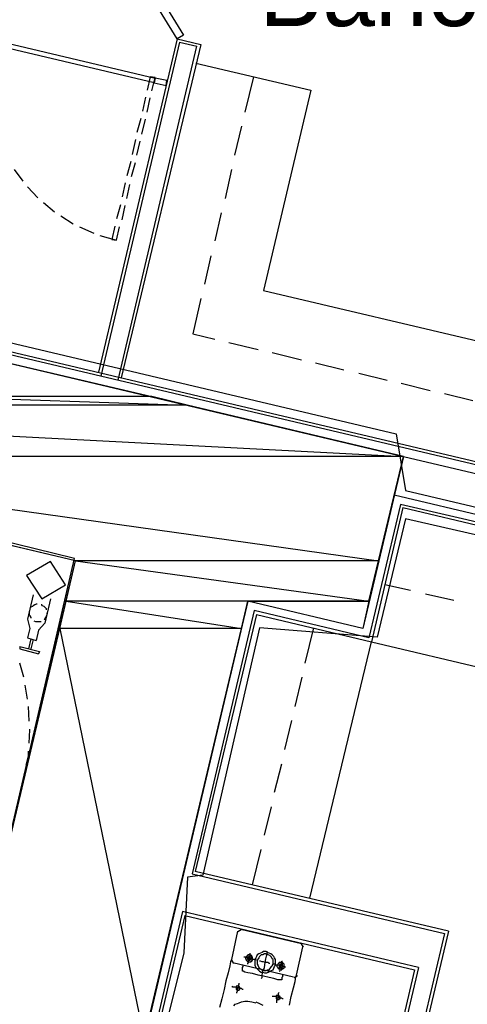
# Model space of a CAD drawing. Header units: feet. Extents: x -79 to 198, y -22 to 181.
# Tile 166 of 256: x 108 to 116, y 105 to 121. Entities that reach past the tile are written whole.
import ezdxf
from ezdxf.enums import TextEntityAlignment as Align

# ---------------------------------------------------------------- set-up
doc = ezdxf.new("R2010")
doc.units = ezdxf.units.FT
for name, color, linetype in [('A-AREA-COMUN', 252, 'CONTINUOUS'), ('A-AREA-UNIDAD', 30, 'CONTINUOUS'), ('A-LINEA', 7, 'CONTINUOUS'), ('A-MURO-CONCRETO', 8, 'CONTINUOUS'), ('A-NOMBRE-ESPACIO', 2, 'CONTINUOUS')]:
    doc.layers.add(name, color=color, linetype=linetype)

msp = doc.modelspace()

# ---------------------------------------------------------------- linework, layer by layer
at = {"layer": 'A-AREA-COMUN'}
msp.add_lwpolyline([(85.04, 103.2178), (95.328, 100.7644), (96.24, 104.6044), (96.8, 104.6044), (96.608, 104.9244), (97.12, 106.5244), (106.912, 104.2133), (107.12, 104.2844), (108.992, 112.3378), (97.28, 115.2178), (97.68, 116.8533), (97.888, 117.0133), (98.56, 116.8178), (98.56, 117.1733), (98.16, 117.4044), (98, 117.9378), (97.952, 119.8044), (99.328, 125.4578)], dxfattribs=at)
at = {"layer": 'A-AREA-UNIDAD'}
for points in [[(99.648, 121.6533), (99.04, 121.1378), (98.4, 118.0444), (98.8, 117.4578), (99.552, 117.2978), (99.648, 116.8889), (104.96, 115.7333), (105.072, 115.4133), (106.432, 115.0933), (106.72, 116.0533), (107.68, 116.0533), (114.448, 114.4533), (114.608, 113.4933), (121.76, 111.8044), (122, 112.4089), (123.072, 112.4089), (134.912, 109.5644), (136, 109.5289)], [(121.6, 111.4133), (114.608, 113.0133), (114.128, 111.0044), (112.128, 111.1644), (111.168, 106.9689), (110.912, 106.9333), (110.848, 105.6533), (109.792, 101.4044), (108.8, 101.4044), (103.712, 102.5778), (103.648, 102.8444), (96.512, 104.5333), (95.52, 100.5689), (94.448, 100.5689), (92.192, 101.0489)]]:
    msp.add_lwpolyline(points, dxfattribs=at)
at = {"layer": 'A-LINEA'}
for p, q in [((110.7333, 121.1511), (109.4, 115.4978)), ((110.7733, 121.0978), (109.44, 115.4311)), ((110.7333, 121.1511), (111.1333, 121.0578)), ((110.7733, 121.0978), (111.0667, 121.0311)), ((109.7333, 115.3644), (111.0667, 121.0311)), ((111.1333, 121.0578), (109.7867, 115.4044)), ((111.0533, 120.7378), (113, 120.2844)), ((110.32, 120.4578), (110.32, 120.4578)), ((110.4, 120.4444), (110.4, 120.4444)), ((110.4, 120.4444), (110.4, 120.4444)), ((112.0267, 120.5111), (111.88, 119.9111)), ((113, 120.2844), (112.2, 116.8844)), ((110.2, 120.1644), (110.1467, 119.9244)), ((110.2267, 119.9111), (110.28, 120.1511)), ((110.12, 119.8044), (110.0533, 119.5644)), ((110.1333, 119.5378), (110.2, 119.7911)), ((111.8267, 119.6711), (111.7067, 119.1778)), ((110.0267, 119.4444), (109.9733, 119.1911)), ((110.0533, 119.1778), (110.1067, 119.4178)), ((107.9733, 118.9378), (108.12, 118.7378)), ((109.9467, 119.0711), (109.88, 118.8311)), ((109.96, 118.8178), (110.0267, 119.0578)), ((111.6533, 118.9378), (111.5467, 118.4444)), ((108.2, 118.6444), (108.3733, 118.4578)), ((109.8533, 118.7111), (109.8, 118.4711)), ((109.88, 118.4444), (109.9333, 118.6844)), ((108.4667, 118.3778), (108.6533, 118.2178)), ((109.7733, 118.3378), (109.7067, 118.0978)), ((109.8, 118.0844), (109.8533, 118.3244)), ((108.76, 118.1511), (108.9733, 118.0178)), ((111.48, 118.2044), (111.3733, 117.7244)), ((109.08, 117.9644), (109.32, 117.8578)), ((109.7067, 117.7378), (109.76, 117.9644)), ((109.4267, 117.8178), (109.7067, 117.7378)), ((111.3067, 117.4711), (111.2, 116.9911)), ((111.1333, 116.7511), (111, 116.1511)), ((112.2, 116.8844), (118.5467, 115.3911)), ((105.5067, 116.4178), (135.1867, 109.3911)), ((135.1867, 109.3378), (105.44, 116.3778)), ((111, 116.1511), (111.3733, 116.0578)), ((111.6133, 116.0044), (112.1067, 115.8844)), ((112.3467, 115.8311), (112.84, 115.7111)), ((113.08, 115.6578), (113.56, 115.5378)), ((113.8133, 115.4844), (114.2933, 115.3644)), ((114.5333, 115.3111), (115.0267, 115.1911)), ((115.2667, 115.1378), (115.7467, 115.0178)), ((114.5733, 114.0711), (122.1467, 112.2844)), ((114.4133, 113.4178), (122, 111.6311)), ((114.52, 113.2578), (113.9867, 110.9911)), ((121.84, 111.5378), (114.52, 113.2578)), ((114.56, 113.2044), (114.0267, 110.9244)), ((114.56, 113.2044), (121.7733, 111.4978)), ((114.2533, 111.8978), (114.6933, 111.8044)), ((108.2933, 111.7244), (108.2, 111.3111)), ((114.9467, 111.7378), (115.4267, 111.6311)), ((112.04, 111.4578), (110.9867, 106.9911)), ((112.08, 111.3911), (111.04, 107.0311)), ((113.9867, 110.9911), (112.04, 111.4578)), ((112.08, 111.3911), (114.0267, 110.9244)), ((108.3867, 111.1244), (108.3467, 110.9511)), ((112.9067, 110.5644), (113.0533, 111.1644)), ((108.2, 110.9911), (108.3467, 110.9511)), ((108.2533, 110.9778), (108.2133, 110.8044)), ((108.2933, 110.9644), (108.2533, 110.8044)), ((112.9867, 106.5778), (114.0267, 110.9244)), ((114.0267, 110.9244), (119.2933, 109.6844)), ((108.1333, 110.3244), (108.0667, 110.5644)), ((112.7333, 109.8311), (112.8533, 110.3244)), ((108.2, 109.9511), (108.16, 110.1911)), ((108.2267, 109.5778), (108.2133, 109.8311)), ((112.56, 109.0978), (112.68, 109.5911)), ((112.3867, 108.3778), (112.5067, 108.8578)), ((108.1333, 108.5778), (108.16, 108.7111)), ((112.2133, 107.6444), (112.3333, 108.1244)), ((112.0133, 106.8044), (112.16, 107.4044)), ((110.9867, 106.9911), (115.2667, 105.9778)), ((115.3333, 106.0178), (111.04, 107.0311)), ((110.8267, 106.3511), (109.6667, 101.3911)), ((110.8667, 106.2844), (109.6933, 101.3378)), ((114.8267, 105.4044), (110.8267, 106.3511)), ((110.8667, 106.2844), (114.76, 105.3644)), ((111.76, 106.0178), (111.6533, 105.5378)), ((111.8174, 106.0432), (111.7613, 106.0085)), ((112.84, 105.8044), (111.8133, 106.0444)), ((115.2667, 105.9778), (113.8933, 100.1378)), ((115.3333, 106.0178), (113.9333, 100.0711)), ((112.76, 105.2711), (112.8667, 105.7511)), ((112.8787, 105.747), (112.8441, 105.8032)), ((111.6546, 105.5285), (111.6893, 105.4724)), ((111.68, 105.4844), (112.7067, 105.2444)), ((114.8267, 105.4044), (113.6, 100.2044)), ((112.7159, 105.2324), (112.7721, 105.267)), ((114.76, 105.3644), (113.5333, 100.1644))]:
    msp.add_line(p, q, dxfattribs=at)
for points in [[(110.7333, 121.1511), (109.2533, 123.5644), (109.36, 123.6311), (110.84, 121.2178), (110.7333, 121.1511)], [(110.3467, 120.4044), (107.5867, 121.0578), (107.6133, 121.1378), (110.36, 120.4844), (110.3467, 120.4044)], [(110.3067, 120.2711), (110.36, 120.4978), (110.28, 120.5111), (110.2267, 120.2844)], [(110.56, 120.4444), (110.36, 120.4844), (110.3467, 120.4044), (110.5467, 120.3644), (110.56, 120.4444)], [(109.68, 117.9778), (109.6267, 117.7511), (109.7067, 117.7378)], [(97.7333, 117.0311), (106.56, 114.9378), (106.7867, 115.9111), (114.5733, 114.0711), (113.88, 111.1511), (111.9333, 111.6178), (109.56, 101.5511), (96.56, 104.6311), (97.0133, 106.5778), (107.0933, 104.1911), (109.0133, 112.2978), (97.28, 115.0844), (97.7333, 117.0311)], [(108.1825, 112.0494), (108.4381, 111.6532), (108.8442, 111.8928), (108.5885, 112.289), (108.1825, 112.0494)], [(108.36, 111.5644), (108.3467, 111.5644), (108.32, 111.5511), (108.2933, 111.5378), (108.28, 111.5244), (108.2533, 111.5111)], [(108.5867, 111.6578), (108.4933, 111.2444), (108.3867, 111.1244)], [(108.2267, 111.4444), (108.2267, 111.4178), (108.2267, 111.3911), (108.24, 111.3644), (108.2533, 111.3378), (108.2533, 111.3244)], [(108.52, 111.4711), (108.52, 111.4844), (108.5067, 111.4978), (108.48, 111.5244), (108.4533, 111.5378), (108.44, 111.5511), (108.4267, 111.5511)], [(108.48, 111.2978), (108.4933, 111.3111), (108.5067, 111.3378), (108.52, 111.3644), (108.5333, 111.3911), (108.5333, 111.4178)], [(108.2, 111.3111), (108.24, 111.1511), (108.2, 110.9911)], [(108.3067, 111.2844), (108.3333, 111.2711), (108.36, 111.2711), (108.4, 111.2711), (108.4267, 111.2711)], [(108.0667, 110.8444), (108.4, 110.7644), (108.3867, 110.7244)], [(108.0667, 110.8444), (108.0667, 110.8044), (108.3867, 110.7244)], [(108.2267, 109.2044), (108.24, 109.4311), (108.24, 109.4444)], [(108.1733, 108.8311), (108.2133, 108.9911), (108.2133, 109.0711)], [(112.08, 105.5244), (112.0533, 105.5378), (112.0267, 105.5378), (111.9867, 105.5511), (111.96, 105.5511), (111.92, 105.5644), (111.8933, 105.5778), (111.8667, 105.5778)], [(111.9467, 105.4978), (111.96, 105.4978), (111.9733, 105.4978), (111.9867, 105.4978), (111.9867, 105.5111), (112, 105.5111), (112.0133, 105.5244), (112.0133, 105.5378), (112.0133, 105.5511), (112.0133, 105.5644), (112.0133, 105.5778), (112, 105.5911), (112, 105.6044), (111.9867, 105.6044), (111.9733, 105.6178), (111.96, 105.6178), (111.9467, 105.6178), (111.9333, 105.6178), (111.9333, 105.6044), (111.92, 105.6044), (111.92, 105.5911), (111.9067, 105.5911), (111.9067, 105.5778), (111.8933, 105.5644), (111.8933, 105.5511), (111.9067, 105.5378), (111.9067, 105.5244), (111.92, 105.5111), (111.9333, 105.4978), (111.9467, 105.4978)], [(111.9467, 105.5244), (111.96, 105.5244), (111.9733, 105.5244), (111.9733, 105.5378), (111.9867, 105.5378), (111.9867, 105.5511), (111.9867, 105.5644), (111.9867, 105.5778), (111.9733, 105.5778), (111.96, 105.5911), (111.9467, 105.5911), (111.9467, 105.5778), (111.9333, 105.5778), (111.9333, 105.5644), (111.92, 105.5644), (111.92, 105.5511), (111.9333, 105.5511), (111.9333, 105.5378), (111.9333, 105.5244), (111.9467, 105.5244)], [(111.9333, 105.4578), (111.9333, 105.4711), (111.9467, 105.4844), (111.9467, 105.5111), (111.9467, 105.5378), (111.96, 105.5644), (111.9733, 105.5911), (111.9733, 105.6178), (111.9733, 105.6311), (111.9733, 105.6444)], [(112.1867, 105.3244), (112.2133, 105.3111), (112.2533, 105.3111), (112.28, 105.3244), (112.3067, 105.3378), (112.3333, 105.3511), (112.36, 105.3644), (112.3733, 105.3911), (112.3867, 105.4178), (112.4, 105.4444), (112.4, 105.4844), (112.4, 105.5111), (112.4, 105.5378), (112.3867, 105.5644), (112.3733, 105.5911), (112.3467, 105.6178), (112.32, 105.6311), (112.2933, 105.6444), (112.2667, 105.6578), (112.24, 105.6711), (112.2, 105.6711), (112.1733, 105.6578), (112.1467, 105.6444), (112.12, 105.6311), (112.0933, 105.6178), (112.08, 105.5911), (112.0667, 105.5644), (112.0533, 105.5244), (112.0533, 105.4978), (112.0533, 105.4711), (112.0533, 105.4444), (112.0667, 105.4044), (112.08, 105.3911), (112.1067, 105.3644), (112.1333, 105.3378), (112.16, 105.3244), (112.1867, 105.3244)], [(112.2, 105.3644), (112.2133, 105.3511), (112.24, 105.3511), (112.2667, 105.3644), (112.2933, 105.3644), (112.3067, 105.3778), (112.32, 105.4044), (112.3333, 105.4178), (112.3467, 105.4311), (112.36, 105.4578), (112.36, 105.4844), (112.36, 105.5111), (112.36, 105.5378), (112.3467, 105.5511), (112.3333, 105.5778), (112.32, 105.5911), (112.3067, 105.6044), (112.28, 105.6178), (112.2533, 105.6178), (112.24, 105.6311), (112.2133, 105.6311), (112.1867, 105.6178), (112.16, 105.6178), (112.1467, 105.6044), (112.1333, 105.5911), (112.12, 105.5644), (112.1067, 105.5511), (112.0933, 105.5244), (112.0933, 105.4978), (112.0933, 105.4711), (112.0933, 105.4578), (112.1067, 105.4311), (112.12, 105.4044), (112.1333, 105.3911), (112.1467, 105.3778), (112.1733, 105.3644), (112.2, 105.3644)], [(112.16, 105.2178), (112.1733, 105.2311), (112.1733, 105.2711), (112.1867, 105.3378), (112.2133, 105.4044), (112.2267, 105.4844), (112.24, 105.5511), (112.2533, 105.6178), (112.2667, 105.6578), (112.2667, 105.6711)], [(111.6533, 105.5378), (111.64, 105.4978), (111.6267, 105.4311), (111.6, 105.3111), (111.56, 105.1778), (111.5333, 105.0311), (111.4933, 104.8711), (111.4533, 104.7244)], [(112.52, 105.2844), (112.52, 105.2711), (112.52, 105.2578), (112.52, 105.2444), (112.5067, 105.2311), (112.5067, 105.2178), (112.5067, 105.2044), (112.5067, 105.1911), (112.4933, 105.1911), (112.48, 105.1911), (112.4667, 105.1911), (112.44, 105.1911), (112.3733, 105.2178), (112.2933, 105.2311), (112.2, 105.2578), (112.1067, 105.2711), (112.0133, 105.2978), (111.9333, 105.3111), (111.88, 105.3244), (111.8533, 105.3378), (111.84, 105.3378), (111.84, 105.3511), (111.84, 105.3644), (111.84, 105.3778), (111.84, 105.3911), (111.84, 105.4044), (111.8533, 105.4178), (111.8533, 105.4311), (111.8533, 105.4444)], [(112.3067, 105.4711), (112.2933, 105.4711), (112.28, 105.4844), (112.2533, 105.4844), (112.2267, 105.4844), (112.2, 105.4978), (112.1733, 105.4978), (112.1467, 105.5111), (112.1333, 105.5111)], [(112.5733, 105.4044), (112.5467, 105.4178), (112.52, 105.4178), (112.4933, 105.4311), (112.4533, 105.4444), (112.4133, 105.4444), (112.3867, 105.4578), (112.36, 105.4578)], [(112.48, 105.3644), (112.4933, 105.3644), (112.5067, 105.3644), (112.5067, 105.3778), (112.52, 105.3778), (112.5333, 105.3778), (112.5333, 105.3911), (112.5467, 105.3911), (112.5467, 105.4044), (112.5467, 105.4178), (112.5467, 105.4311), (112.5467, 105.4444), (112.5467, 105.4578), (112.5333, 105.4711), (112.52, 105.4844), (112.5067, 105.4844), (112.4933, 105.4844), (112.48, 105.4844), (112.4667, 105.4844), (112.4533, 105.4711), (112.44, 105.4578), (112.44, 105.4444), (112.4267, 105.4311), (112.4267, 105.4178), (112.44, 105.4044), (112.44, 105.3911), (112.4533, 105.3911), (112.4533, 105.3778), (112.4667, 105.3778), (112.48, 105.3644)], [(112.4667, 105.3378), (112.48, 105.3511), (112.48, 105.3778), (112.4933, 105.4044), (112.4933, 105.4444), (112.5067, 105.4711), (112.5067, 105.4978), (112.5067, 105.5111), (112.52, 105.5111)], [(112.48, 105.4044), (112.4933, 105.3911), (112.5067, 105.4044), (112.52, 105.4044), (112.52, 105.4178), (112.52, 105.4311), (112.52, 105.4444), (112.52, 105.4578), (112.5067, 105.4578), (112.4933, 105.4578), (112.48, 105.4578), (112.4667, 105.4444), (112.4667, 105.4311), (112.4667, 105.4178), (112.4667, 105.4044), (112.48, 105.4044)], [(112.64, 104.7644), (112.6667, 104.9111), (112.7067, 105.0578), (112.7333, 105.1644), (112.7467, 105.2444), (112.76, 105.2711)], [(111.8533, 105.0311), (111.84, 105.0311), (111.8267, 105.0444), (111.8, 105.0444), (111.7733, 105.0578), (111.7467, 105.0578), (111.72, 105.0711), (111.6933, 105.0711), (111.68, 105.0711), (111.6667, 105.0844)], [(111.76, 105.0178), (111.7733, 105.0178), (111.7867, 105.0178), (111.7867, 105.0311), (111.8, 105.0311), (111.8, 105.0444), (111.8, 105.0578), (111.8, 105.0711), (111.7867, 105.0711), (111.7867, 105.0844), (111.7733, 105.0844), (111.76, 105.0844), (111.7467, 105.0844), (111.7333, 105.0844), (111.7333, 105.0711), (111.7333, 105.0578), (111.7333, 105.0444), (111.7333, 105.0311), (111.7467, 105.0311), (111.7467, 105.0178), (111.76, 105.0178)], [(111.7467, 104.9644), (111.7467, 104.9778), (111.76, 105.0044), (111.76, 105.0311), (111.7733, 105.0711), (111.7733, 105.0978), (111.7867, 105.1244), (111.7867, 105.1378)], [(112.5333, 104.8711), (112.52, 104.8711), (112.5067, 104.8844), (112.48, 104.8844), (112.4533, 104.8978), (112.4267, 104.8978), (112.4, 104.9111), (112.3733, 104.9111), (112.36, 104.9111), (112.3467, 104.9111)], [(112.44, 104.8578), (112.4533, 104.8578), (112.4667, 104.8578), (112.4667, 104.8711), (112.48, 104.8711), (112.48, 104.8844), (112.48, 104.8978), (112.48, 104.9111), (112.4667, 104.9111), (112.4667, 104.9244), (112.4533, 104.9244), (112.44, 104.9244), (112.4267, 104.9244), (112.4133, 104.9244), (112.4133, 104.9111), (112.4133, 104.8978), (112.4133, 104.8844), (112.4133, 104.8711), (112.4267, 104.8711), (112.4267, 104.8578), (112.44, 104.8578)], [(112.4267, 104.8044), (112.4267, 104.8178), (112.4267, 104.8444), (112.44, 104.8711), (112.4533, 104.9111), (112.4533, 104.9378), (112.4533, 104.9644), (112.4667, 104.9778)], [(111.6933, 104.7511), (111.72, 104.7778), (111.76, 104.7911), (111.7867, 104.8044), (111.8267, 104.8178), (111.88, 104.8311), (111.9333, 104.8311), (112, 104.8178), (112.0667, 104.8044)], [(112.0667, 104.8178), (112.1333, 104.7911), (112.1867, 104.7644)]]:
    msp.add_lwpolyline(points, dxfattribs=at)
at = {"layer": 'A-MURO-CONCRETO'}
for points in [[(106.7867, 115.9111), (110.3067, 115.0844), (106.5867, 115.0844), (106.7867, 115.9111), (106.7867, 115.9111)], [(106.5867, 115.0844), (110.9067, 114.9378), (106.56, 114.9378), (106.5867, 115.0844), (106.5867, 115.0844)], [(110.3067, 115.0844), (106.5867, 115.0844), (110.9067, 114.9378), (110.3067, 115.0844)], [(110.9067, 114.9378), (97.8667, 114.9378), (114.5733, 114.0711), (110.9067, 114.9378)], [(97.8667, 114.9378), (114.5733, 114.0711), (101.5333, 114.0711), (97.8667, 114.9378), (97.8667, 114.9378)], [(114.5733, 114.0711), (101.5333, 114.0711), (114.1467, 112.2978), (114.5733, 114.0711)], [(101.5333, 114.0711), (114.1467, 112.2978), (109.0133, 112.2978), (101.5333, 114.0711), (101.5333, 114.0711)], [(109.0133, 112.2978), (113.9867, 111.6178), (108.8533, 111.6178), (109.0133, 112.2978), (109.0133, 112.2978)], [(114.1467, 112.2978), (109.0133, 112.2978), (113.9867, 111.6178), (114.1467, 112.2978)], [(108.8533, 111.6178), (111.8267, 111.1511), (108.7467, 111.1511), (108.8533, 111.6178), (108.8533, 111.6178)], [(111.9333, 111.6178), (108.8533, 111.6178), (111.8267, 111.1511), (111.9333, 111.6178)], [(111.9333, 111.6178), (113.9867, 111.6178), (113.88, 111.1511), (111.9333, 111.6178), (111.9333, 111.6178)], [(108.7467, 111.1511), (110.1733, 104.1911), (107.0933, 104.1911), (108.7467, 111.1511), (108.7467, 111.1511)], [(111.8267, 111.1511), (108.7467, 111.1511), (110.1733, 104.1911), (111.8267, 111.1511)]]:
    msp.add_lwpolyline(points, dxfattribs=at)

# ---------------------------------------------------------------- texts
at = {"layer": 'A-NOMBRE-ESPACIO'}
msp.add_text('Baño', height=1.2, dxfattribs=at).set_placement((114, 121.3689), align=Align.CENTER)

doc.saveas('drawing.dxf')
